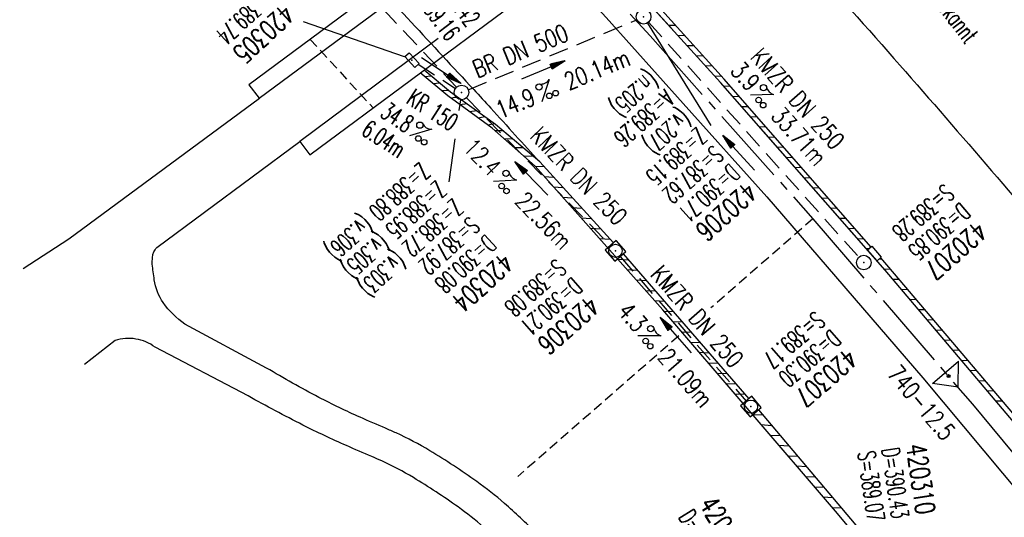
# Model space of a CAD drawing. Extents: x 450316 to 454644, y 428795 to 436505.
# Tile 252 of 256: x 450495 to 450595, y 436223 to 436274. Entities that reach past the tile are written whole.
import ezdxf
from ezdxf.enums import TextEntityAlignment as Align

# ---------------------------------------------------------------- set-up
doc = ezdxf.new("R2010")
doc.units = 0
doc.header["$LTSCALE"] = 2
doc.header["$MEASUREMENT"] = 0
for name, pattern in [('ACHSE', [5.5, 4, -0.5, 0.5, -0.5]), ('GESTRICH-X2', [1.5, 1, -0.5]), ('GESTRICHELT', [0.75, 0.5, -0.25])]:
    doc.linetypes.add(name, pattern=pattern)
doc.layers.get('0').update_dxf_attribs({"linetype": 'CONTINUOUS'})
for name, color, linetype in [('ACHSETOP', 1, 'ACHSE'), ('BAUWO', 1, 'CONTINUOUS'), ('BAUWU', 1, 'GESTRICHELT'), ('FBR', 8, 'CONTINUOUS'), ('HEKTOM', 1, 'GESTRICHELT'), ('KANAL', 7, 'GESTRICH-X2'), ('Netzknoten_PKT', 7, 'CONTINUOUS'), ('Netzknoten_PKT-NR', 7, 'CONTINUOUS'), ('Netzknoten_SIGNATUR', 7, 'CONTINUOUS'), ('PFEIL', 7, 'CONTINUOUS'), ('RINNE', 8, 'CONTINUOUS'), ('SCHACHTNR', 6, 'CONTINUOUS'), ('SCHSYMBOL', 7, 'CONTINUOUS'), ('TEXTO', 4, 'CONTINUOUS'), ('TEXTU', 4, 'CONTINUOUS')]:
    doc.layers.add(name, color=color, linetype=linetype)
doc.styles.add('ROMANS', font='romans.shx', dxfattribs={"width": 0.8})

# ---------------------------------------------------------------- blocks, each defined once
blk = doc.blocks.new('20')
blk.add_lwpolyline([(-0.75, -0.75), (0.75, -0.75), (0.75, 0.75), (-0.75, 0.75)], close=True)
blk.add_circle((0, 0), 0.676)
blk.add_point((0, 0))
blk = doc.blocks.new('PROM')
blk.add_line((1.57, 1.82), (0.02, 0.02))
for centre, radius in [((0.32, 1.51), 0.317), ((0.94, 0.29), 0.283), ((1.64, 0.29), 0.283)]:
    blk.add_circle(centre, radius)
blk.add_arc((0.99, 2.68), 1.03, 239.1414, 303.3549)
blk = doc.blocks.new('PFEIL2')
at = {"color": 0}
for p, q in [((0.88, 0), (-2.4, -0.01)), ((0.88, -0.27), (0.88, 0.28)), ((0.88, 0.28), (2.43, 0.01)), ((0.91, 0.27), (0.88, 0.26)), ((0.97, 0.26), (0.88, 0.25)), ((1.02, 0.25), (0.88, 0.23)), ((1.07, 0.24), (0.88, 0.21)), ((1.13, 0.23), (0.88, 0.19)), ((1.18, 0.22), (0.88, 0.17)), ((1.24, 0.21), (0.88, 0.15)), ((1.29, 0.21), (0.88, 0.14)), ((1.34, 0.2), (0.88, 0.12)), ((1.4, 0.19), (0.88, 0.1)), ((1.45, 0.18), (0.88, 0.08)), ((1.51, 0.17), (0.88, 0.06)), ((1.56, 0.16), (0.88, 0.04)), ((1.61, 0.15), (0.88, 0.02)), ((1.67, 0.14), (0.88, 0.01)), ((1.72, 0.13), (0.88, -0.01)), ((1.78, 0.12), (0.88, -0.03)), ((1.83, 0.11), (0.88, -0.05)), ((1.88, 0.1), (0.88, -0.07)), ((1.94, 0.09), (0.88, -0.09)), ((2.05, 0.08), (0.88, -0.12)), ((1.99, 0.08), (0.88, -0.11)), ((2.1, 0.07), (0.88, -0.14)), ((2.15, 0.06), (0.88, -0.16)), ((2.21, 0.05), (0.88, -0.18)), ((2.26, 0.04), (0.88, -0.2)), ((2.32, 0.03), (0.88, -0.22)), ((2.37, 0.02), (0.88, -0.23)), ((2.42, 0.01), (0.88, -0.25)), ((2.43, 0.01), (0.88, -0.27))]:
    blk.add_line(p, q, dxfattribs=at)
blk = doc.blocks.new('GST')
at = {"color": 0}
blk.add_circle((0, 0), 0.75, dxfattribs=at)
blk.add_point((0, 0), dxfattribs=at)
blk = doc.blocks.new('10')
blk.add_blockref('GST', (0, 0))
blk = doc.blocks.new('30')
at = {"color": 0}
for p, q in [((-0.75, -0.29), (-0.75, 0.29)), ((-0.75, 0.29), (0.75, 0.29)), ((0.75, 0.29), (0.75, -0.29)), ((0.75, -0.29), (-0.75, -0.29))]:
    blk.add_line(p, q, dxfattribs=at)
blk.add_point((0, 0), dxfattribs=at)
blk = doc.blocks.new('PKT')
at = {"color": 0}
blk.add_circle((0, 0), 0.15, dxfattribs=at)
blk.add_point((0, 0), dxfattribs=at)
blk = doc.blocks.new('Station_Netzknoten')
at = {"layer": 'Netzknoten_SIGNATUR'}
for p, q in [((-1.75, 0.5), (1.75, 0.5)), ((0, -1.5), (-1.75, 0.5)), ((0, -1.5), (1.75, 0.5))]:
    blk.add_line(p, q, dxfattribs=at)
blk.add_point((0, 0), dxfattribs=at)

msp = doc.modelspace()

# ---------------------------------------------------------------- linework, layer by layer
at = {"layer": 'ACHSETOP'}
msp.add_lwpolyline([(450489.61, 436344.23), (450507.43, 436326.7), (450524.96, 436308.87), (450542.18, 436290.76), (450559.1, 436272.35), (450575.71, 436253.67), (450592.01, 436234.71), (450607.98, 436215.48), (450623.64, 436195.98), (450638.96, 436176.23), (450653.95, 436156.22), (450668.6, 436135.97), (450682.91, 436115.47), (450696.88, 436094.74), (450710.5, 436073.77), (450723.77, 436052.58)], dxfattribs=at)
at = {"layer": 'BAUWO'}
msp.add_line((450537.46, 436272.08), (450523.32, 436261.57), dxfattribs=at)
for points in [[(450523.32, 436261.57), (450524.34, 436260.19), (450576.24, 436298.71), (450575.2, 436300.13)], [(450539, 436282.85), (450518.14, 436267.35), (450519.18, 436265.97), (450533.78, 436276.8)]]:
    msp.add_lwpolyline(points, dxfattribs=at)
at = {"layer": 'BAUWU'}
msp.add_line((450524.39, 436271.99), (450530.81, 436264.99), dxfattribs=at)
at = {"layer": 'FBR', "flags": 128}
for points in [[(450921.44, 435685.61, 0.000354), (450927.66, 435671.71, 0.000659), (450931.02, 435664.25, 0), (450939.29, 435645.95, 0.000057), (450939.32, 435645.87, 0.000131), (450945.2, 435632.87, -0.000196), (450949.14, 435624.17, -0.000729), (450953.95, 435613.48, 0.000628)], [(451603.01, 434662.96, 0.000001), (451617.47, 434646.37, 0.000004)], [(450556.64, 436201.27, 0.019453), (450554.07, 436206.84, 0.034963), (450552.3, 436209.77, 0.008946), (450546.8, 436217.34, 0.031862), (450545.08, 436219.33, 0.019619), (450542.09, 436222.16, 0.024422), (450539.49, 436224.22, 0.019295), (450534.92, 436227.22, 0.028958), (450531.7, 436228.92, 0.005724), (450530.68, 436229.37, -0.002243), (450528.09, 436230.49, -0.013668), (450523.64, 436232.59, -0.010589), (450518.05, 436235.56), (450508.56, 436240.54, 0.05909), (450507.62, 436241.08, 0.05909), (450506.58, 436241.38, 0.058312), (450505.52, 436241.43, 0.058312), (450504.47, 436241.24), (450501.33, 436238.78)]]:
    msp.add_lwpolyline(points, format="xyb", dxfattribs=at)
at = {"layer": 'FBR'}
for points in [[(450896.69, 435740.27, -0.000001), (450904.62, 435722.85, -0.000722)], [(450492.71, 436317.22, -0.002075), (450499.64, 436310.32, -0.002223), (450507.42, 436302.44, -0.002108), (450515.55, 436294.06, -0.001278), (450523.01, 436286.26, -0.001974), (450527.82, 436281.18, -0.00136), (450528.32, 436280.63, -0.000054), (450541.09, 436266.86, -0.002072), (450542.83, 436264.96, -0.00072), (450547.82, 436259.47)], [(450570.94, 436284.67, -0.000704), (450573.92, 436281.37, -0.002691), (450583.99, 436270.04, -0.002849), (450593.38, 436259.24, -0.00184), (450602.47, 436248.59, -0.002021), (450610.66, 436238.84, -0.001567), (450619.49, 436228.18, -0.001906), (450626.68, 436219.36, -0.001946), (450633.74, 436210.58, -0.002147), (450640.07, 436202.56, -0.002157), (450646.7, 436194.02, -0.001946), (450653.97, 436184.49, -0.001701), (450660.09, 436176.35, -0.00149), (450667.01, 436167.01, -0.00244), (450675.21, 436155.78, -0.002095), (450684.63, 436142.61, -0.002234)], [(450559.5, 436202.73, 0.019227), (450556.84, 436208.48, 0.034813), (450555.04, 436211.48, 0.009096), (450549.29, 436219.39, 0.031502), (450547.45, 436221.54, 0.019978), (450544.22, 436224.59, 0.024708), (450541.39, 436226.82, 0.019009), (450536.6, 436229.97, 0.02811), (450533.18, 436231.78, 0.007026), (450532.09, 436232.26, -0.002926), (450529.48, 436233.39, -0.017433), (450525.27, 436235.42, -0.013309), (450519.94, 436238.41), (450511.59, 436242.91, -0.09188), (450509.38, 436245.1, -0.115245), (450508.47, 436247.42, -0.008785), (450508.26, 436249.04, -0.046791), (450508.26, 436249.35, -0.009543), (450508.29, 436249.65, -0.010343), (450508.32, 436249.92, -0.074719), (450508.43, 436250.27, -0.052231), (450508.72, 436250.73), (450523.32, 436261.57)]]:
    msp.add_lwpolyline(points, format="xyb", dxfattribs=at)
for points in [[(450561.4, 436272.98), (450557.84, 436276.91), (450543.13, 436292.86), (450533.08, 436303.41), (450514.45, 436322.6), (450495.52, 436341.37), (450477.36, 436358.81), (450457.65, 436377.02), (450441.29, 436391.7), (450423.07, 436407.54), (450403.56, 436424.02), (450385.6, 436438.68), (450365.4, 436454.6), (450345.72, 436469.81), (450332.6, 436479.93)], [(450329.11, 436477.33), (450340.84, 436468.28), (450362.48, 436451.55), (450381.57, 436436.47), (450401.18, 436420.51), (450419.91, 436404.73), (450438.4, 436388.69), (450457.55, 436371.49), (450475.76, 436354.51), (450493.28, 436337.64), (450509.93, 436321.14), (450526.63, 436304.07), (450541.06, 436288.89), (450554.61, 436274.23), (450562.48, 436265.45)], [(450562.48, 436265.45), (450571.02, 436255.92), (450586.93, 436237.43), (450601.3, 436220.22), (450611.33, 436208), (450626.24, 436189.21), (450642.14, 436168.51), (450657.3, 436147.96), (450671.64, 436127.87), (450685.42, 436107.98), (450699.57, 436086.76), (450713.39, 436065.18), (450725.75, 436045.19)], [(450728.82, 436048.27), (450715.51, 436069.71), (450702.01, 436090.66), (450687.69, 436112.04), (450673.04, 436133.24), (450656.87, 436155.67), (450642.26, 436175.29), (450625.67, 436196.72), (450614.63, 436210.57), (450599.58, 436228.95), (450583.1, 436248.4), (450570.69, 436262.55)]]:
    msp.add_lwpolyline(points, dxfattribs=at)
at = {"layer": 'FBR', "flags": 128}
msp.add_lwpolyline([(450495.08, 436248.59), (450499.75, 436251.61), (450519.2, 436265.97)], dxfattribs=at)
at = {"layer": 'HEKTOM'}
for p, q in [((450575.72, 436253.66), (450565.29, 436244.55)), ((450562.03, 436241.7), (450545.59, 436227.34))]:
    msp.add_line(p, q, dxfattribs=at)
at = {"layer": 'KANAL'}
for p, q in [((450507.19, 436301.31), (450539.31, 436267.12)), ((450540.53, 436266.84), (450557.75, 436274)), ((450558.94, 436273.75), (450580.41, 436249.75)), ((450535.41, 436269.47), (450539.22, 436266.97)), ((450540.34, 436266.03), (450555.03, 436250.94)), ((450556.03, 436249.81), (450568.91, 436235.03))]:
    msp.add_line(p, q, dxfattribs=at)
at = {"layer": 'RINNE'}
for p, q in [((450560.96, 436273.46), (450561.66, 436273.43)), ((450561.9, 436272.42), (450562.6, 436272.39)), ((450562.84, 436271.38), (450563.54, 436271.35)), ((450563.78, 436270.34), (450564.48, 436270.32)), ((450538.43, 436266.21), (450535.61, 436268.56)), ((450538.43, 436266.21), (450535.61, 436268.56)), ((450538.73, 436266.61), (450536.02, 436268.86)), ((450538.73, 436266.61), (450536.02, 436268.86)), ((450564.72, 436269.31), (450565.42, 436269.28)), ((450536.79, 436268.22), (450536.07, 436268.18)), ((450536.79, 436268.22), (450536.07, 436268.18)), ((450537.63, 436267.52), (450536.94, 436267.45)), ((450537.63, 436267.52), (450536.94, 436267.45)), ((450565.66, 436268.27), (450566.36, 436268.24)), ((450538.52, 436266.78), (450537.78, 436266.75)), ((450538.52, 436266.78), (450537.78, 436266.75)), ((450566.59, 436267.23), (450567.28, 436267.2)), ((450539.45, 436266.09), (450538.76, 436265.97)), ((450539.45, 436266.09), (450538.76, 436265.97)), ((450567.5, 436266.19), (450568.19, 436266.16)), ((450540.41, 436265.39), (450539.68, 436265.31)), ((450540.41, 436265.39), (450539.68, 436265.31)), ((450541.4, 436264.68), (450540.67, 436264.58)), ((450541.4, 436264.68), (450540.67, 436264.58)), ((450568.41, 436265.15), (450569.1, 436265.12)), ((450542.22, 436264.08), (450541.55, 436263.95)), ((450542.22, 436264.08), (450541.55, 436263.95)), ((450569.32, 436264.11), (450570.01, 436264.09)), ((450543.23, 436263.35), (450542.52, 436263.24)), ((450543.23, 436263.35), (450542.52, 436263.24)), ((450544.06, 436262.65), (450543.28, 436262.64)), ((450544.06, 436262.65), (450543.28, 436262.64)), ((450570.23, 436263.08), (450570.92, 436263.05)), ((450545.03, 436261.84), (450544.22, 436261.81)), ((450545.03, 436261.84), (450544.22, 436261.81)), ((450571.14, 436262.04), (450571.83, 436262.01)), ((450546.14, 436260.9), (450545.26, 436260.9)), ((450546.14, 436260.9), (450545.26, 436260.9)), ((450572.05, 436261), (450572.74, 436260.97)), ((450547.17, 436260.03), (450546.22, 436260.05)), ((450547.17, 436260.03), (450546.22, 436260.05)), ((450572.96, 436259.96), (450573.65, 436259.94)), ((450547.35, 436259.04), (450548.26, 436258.99)), ((450547.35, 436259.04), (450548.26, 436258.99)), ((450573.87, 436258.93), (450574.56, 436258.9)), ((450548.29, 436257.99), (450549.23, 436257.93)), ((450548.29, 436257.99), (450549.23, 436257.93)), ((450574.78, 436257.89), (450575.47, 436257.86)), ((450549.23, 436256.93), (450550.19, 436256.87)), ((450549.23, 436256.93), (450550.19, 436256.87)), ((450575.69, 436256.85), (450576.38, 436256.82)), ((450550.16, 436255.87), (450551.16, 436255.81)), ((450550.16, 436255.87), (450551.16, 436255.81)), ((450576.6, 436255.81), (450577.29, 436255.78)), ((450551.1, 436254.81), (450552.12, 436254.75)), ((450551.1, 436254.81), (450552.12, 436254.75)), ((450577.51, 436254.77), (450578.2, 436254.75)), ((450552.04, 436253.76), (450553.09, 436253.69)), ((450552.04, 436253.76), (450553.09, 436253.69)), ((450578.42, 436253.74), (450579.11, 436253.71)), ((450552.98, 436252.7), (450554.05, 436252.63)), ((450552.98, 436252.7), (450554.05, 436252.63)), ((450579.33, 436252.7), (450580.02, 436252.67)), ((450553.92, 436251.64), (450555.02, 436251.58)), ((450553.92, 436251.64), (450555.02, 436251.58)), ((450580.24, 436251.66), (450580.93, 436251.63)), ((450581.15, 436250.62), (450581.42, 436250.61)), ((450555.8, 436249.53), (450556.85, 436249.46)), ((450555.8, 436249.53), (450556.85, 436249.46)), ((450582.5, 436249.57), (450582.74, 436249.56)), ((450556.74, 436248.47), (450557.77, 436248.41)), ((450556.74, 436248.47), (450557.77, 436248.41)), ((450582.97, 436248.55), (450583.65, 436248.52)), ((450557.68, 436247.41), (450558.69, 436247.35)), ((450557.68, 436247.41), (450558.69, 436247.35)), ((450583.85, 436247.51), (450584.53, 436247.48)), ((450584.73, 436246.48), (450585.41, 436246.45)), ((450558.61, 436246.35), (450559.61, 436246.29)), ((450558.61, 436246.35), (450559.61, 436246.29)), ((450585.61, 436245.44), (450586.28, 436245.41)), ((450559.55, 436245.3), (450560.53, 436245.24)), ((450559.55, 436245.3), (450560.53, 436245.24)), ((450586.48, 436244.4), (450587.16, 436244.38)), ((450560.49, 436244.24), (450561.44, 436244.18)), ((450560.49, 436244.24), (450561.44, 436244.18)), ((450561.39, 436243.18), (450562.36, 436243.12)), ((450561.39, 436243.18), (450562.36, 436243.12)), ((450587.36, 436243.37), (450588.04, 436243.34)), ((450562.3, 436242.13), (450563.28, 436242.07)), ((450562.3, 436242.13), (450563.28, 436242.07)), ((450588.24, 436242.33), (450588.92, 436242.3)), ((450563.2, 436241.07), (450564.2, 436241.01)), ((450563.2, 436241.07), (450564.2, 436241.01)), ((450589.12, 436241.29), (450589.8, 436241.27)), ((450564.11, 436240.02), (450565.12, 436239.96)), ((450564.11, 436240.02), (450565.12, 436239.96)), ((450590, 436240.26), (450590.68, 436240.23)), ((450565.01, 436238.96), (450566.03, 436238.9)), ((450565.01, 436238.96), (450566.03, 436238.9)), ((450590.88, 436239.22), (450591.56, 436239.19)), ((450565.92, 436237.9), (450566.95, 436237.84)), ((450565.92, 436237.9), (450566.95, 436237.84)), ((450591.76, 436238.18), (450592.43, 436238.16)), ((450566.82, 436236.85), (450567.87, 436236.79)), ((450566.82, 436236.85), (450567.87, 436236.79)), ((450592.63, 436237.15), (450593.31, 436237.12)), ((450567.72, 436235.79), (450568.79, 436235.73)), ((450567.72, 436235.79), (450568.79, 436235.73)), ((450593.51, 436236.11), (450594.19, 436236.08)), ((450594.39, 436235.07), (450595.07, 436235.05)), ((450569.63, 436233.68), (450570.6, 436233.62)), ((450569.63, 436233.68), (450570.6, 436233.62)), ((450570.44, 436232.63), (450571.49, 436232.56)), ((450570.44, 436232.63), (450571.49, 436232.56)), ((450571.34, 436231.57), (450572.38, 436231.51)), ((450571.34, 436231.57), (450572.38, 436231.51)), ((450572.25, 436230.52), (450573.27, 436230.46)), ((450572.25, 436230.52), (450573.27, 436230.46)), ((450573.15, 436229.46), (450574.16, 436229.4)), ((450573.15, 436229.46), (450574.16, 436229.4)), ((450574.06, 436228.41), (450575.05, 436228.35)), ((450574.06, 436228.41), (450575.05, 436228.35)), ((450574.96, 436227.35), (450575.94, 436227.29)), ((450574.96, 436227.35), (450575.94, 436227.29)), ((450575.87, 436226.29), (450576.83, 436226.24)), ((450575.87, 436226.29), (450576.83, 436226.24)), ((450576.77, 436225.24), (450577.72, 436225.18)), ((450576.77, 436225.24), (450577.72, 436225.18)), ((450577.67, 436224.18), (450578.61, 436224.13)), ((450577.67, 436224.18), (450578.61, 436224.13))]:
    msp.add_line(p, q, dxfattribs=at)
for points in [[(450673.04, 436133.24), (450656.87, 436155.67), (450642.26, 436175.29), (450625.67, 436196.72), (450614.63, 436210.57), (450599.58, 436228.95), (450583.1, 436248.4), (450566.27, 436267.6), (450557.84, 436276.91), (450543.13, 436292.86)], [(450581.64, 436250.81), (450566.64, 436267.93), (450560.28, 436274.96)], [(450547.82, 436259.47), (450543.3, 436263.3), (450538.73, 436266.61)], [(450547.82, 436259.47), (450543.3, 436263.3), (450538.73, 436266.61)], [(450547.35, 436259.04), (450542.98, 436262.91), (450538.43, 436266.21)], [(450547.82, 436259.47), (450555.35, 436251.21)], [(450547.82, 436259.47), (450555.35, 436251.21)], [(450595.24, 436200.95), (450594.86, 436203.5), (450587.67, 436212.2), (450578.02, 436223.78), (450560.39, 436244.36), (450547.35, 436259.04)], [(450556.33, 436250.07), (450569.18, 436235.28)], [(450556.33, 436250.07), (450569.18, 436235.28)], [(450605.51, 436222.5), (450599.97, 436229.27), (450583.48, 436248.72), (450582.64, 436249.68)], [(450570.16, 436234.14), (450583.6, 436218.22)], [(450570.16, 436234.14), (450583.6, 436218.22)]]:
    msp.add_lwpolyline(points, dxfattribs=at)
at = {"layer": 'SCHACHTNR'}
for p, q in [((450534.03, 436270.22), (450523.69, 436273.79)), ((450558.82, 436273.66), (450565.28, 436263.21)), ((450539.73, 436265.83), (450539.58, 436264.72)), ((450539.17, 436261.84), (450538.56, 436257.43))]:
    msp.add_line(p, q, dxfattribs=at)
at = {"layer": 'SCHSYMBOL'}
msp.add_lwpolyline([(450582.26, 436249.35), (450581.28, 436250.49), (450581.72, 436250.87), (450582.7, 436249.74)], close=True, dxfattribs=at)

# ---------------------------------------------------------------- block references
at = {"layer": 'Netzknoten_PKT'}
msp.add_blockref('PKT', (450589.57, 436237.59), dxfattribs=at)
at = {"layer": 'Netzknoten_SIGNATUR', "rotation": 40.27554830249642}
msp.add_blockref('Station_Netzknoten', (450589.57, 436237.59), dxfattribs=at)
at = {"layer": 'PFEIL'}
for p, rotation in [((450537.75, 436268.79), 326.8044000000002), ((450548.19, 436268.86), 22.5866), ((450568.13, 436260.4), 131.8424), ((450546.98, 436257.78), 134.1649), ((450561.72, 436241.77), 130.9976)]:
    msp.add_blockref('PFEIL2', p, dxfattribs=dict(at, rotation=rotation))
at = {"layer": 'SCHSYMBOL'}
for name, p, rotation in [('GST', (450558.43, 436274.3), 132.1884), ('30', (450534.78, 436269.88), 312.6781), ('10', (450539.84, 436266.57), 312.4507), ('20', (450555.55, 436250.39), 311.5757), ('GST', (450580.91, 436249.19), 130.8962999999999), ('20', (450569.39, 436234.47), 310.7573)]:
    msp.add_blockref(name, p, dxfattribs=dict(at, rotation=rotation))
at = {"layer": 'TEXTU'}
for p, rotation in [((450548.04, 436265.6), 22.5866), ((450569.33, 436266.3), 311.8424), ((450534.49, 436262.14), 326.8044000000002), ((450543.08, 436257.48), 314.1649), ((450557.81, 436241.69), 310.9976)]:
    msp.add_blockref('PROM', p, dxfattribs=dict(at, rotation=rotation))

# ---------------------------------------------------------------- texts
at = {"layer": 'Netzknoten_PKT-NR', "style": 'ROMANS', "width": 0.75}
msp.add_text('740-12.5', height=1.8, rotation=310.0731, dxfattribs=at).set_placement((450589.01, 436230.85), align=Align.RIGHT)
at = {"layer": 'SCHACHTNR', "style": 'ROMANS'}
for s, height, rotation, width, p in [('Lage unbekannt', 1.8, 307.7852, 0.6, (450584.22, 436280.59)), ('D=390.42', 1.8, 306.6889, 0.6, (450536.06, 436278.96)), ('S=389.16', 1.8, 306.6889, 0.6, (450534.04, 436277.48)), ('D=389.74', 1.8, 222.6781, 0.6, (450519.95, 436277.56)), ('420305', 2, 222.6781, 0.7, (450521.63, 436275.72)), ('(n.205)', 1.8, 222.1884, 0.6, (450558.89, 436268.89)), ('A=389.26', 1.8, 222.1884, 0.6, (450560.52, 436266.98)), ('(v.207)', 1.8, 222.1884, 0.6, (450562.2, 436264.98)), ('Z=389.15', 1.8, 222.1884, 0.6, (450563.86, 436263.11)), ('S=387.62', 1.8, 222.1884, 0.6, (450565.53, 436261.25)), ('Z=388.80 (v.306)', 1.8, 222.4507, 0.6, (450535.58, 436259.52)), ('D=390.71', 1.8, 222.1884, 0.6, (450567.23, 436259.39)), ('Z=388.95 (v.305)', 1.8, 222.4507, 0.6, (450537.26, 436257.67)), ('420206', 2, 222.1884, 0.7, (450568.89, 436257.55)), ('S=389.28', 1.8, 220.8963, 0.6, (450589.13, 436257.31)), ('Z=388.72 (v.303)', 1.8, 222.4507, 0.6, (450538.95, 436255.83)), ('D=390.85', 1.8, 220.8963, 0.6, (450590.78, 436255.41)), ('S=387.92', 1.8, 222.4507, 0.6, (450540.64, 436253.98)), ('420207', 2, 220.8963, 0.7, (450592.41, 436253.53)), ('D=390.08', 1.8, 222.4507, 0.6, (450542.33, 436252.14)), ('420304', 2, 222.4507, 0.7, (450544.01, 436250.3)), ('S=389.08', 1.8, 221.5757, 0.6, (450549.49, 436249.66)), ('D=390.21', 1.8, 221.5757, 0.6, (450551.15, 436247.78)), ('420306', 2, 221.5757, 0.7, (450552.81, 436245.91)), ('S=389.17', 1.8, 220.7573, 0.6, (450575.94, 436244.31)), ('D=390.30', 1.8, 220.7573, 0.6, (450577.56, 436242.44)), ('420307', 2, 220.7573, 0.7, (450579.19, 436240.53)), ('420310', 2, 278.1296, 0.7, (450585.24, 436230.5)), ('S=389.07', 1.8, 278.1296, 0.6, (450580.27, 436229.79)), ('D=390.43', 1.8, 278.1296, 0.6, (450582.73, 436230.14)), ('420309', 2, 301.8196, 0.7, (450564.03, 436224.49)), ('D=390.96', 1.8, 301.8196, 0.6, (450561.92, 436223.19))]:
    msp.add_text(s, height=height, rotation=rotation, dxfattribs=dict(at, width=width)).set_placement(p)
at = {"layer": 'TEXTO', "style": 'ROMANS'}
for s, rotation, width, p in [('BR DN 500', 22.5866, 0.75, (450546.2, 436269.98)), ('KMZR DN 250', 311.8424, 0.75, (450573.48, 436265.34)), ('KR 150', 326.8044, 0.6, (450536.4, 436264.04)), ('KMZR DN 250', 314.1649, 0.75, (450551.16, 436257.42)), ('KMZR DN 250', 310.9976, 0.75, (450563.22, 436243.09))]:
    msp.add_text(s, height=1.8, rotation=rotation, dxfattribs=dict(at, width=width)).set_placement(p, align=Align.CENTER)
at = {"layer": 'TEXTU', "style": 'ROMANS'}
for s, rotation, width, p in [('20.14m', 22.5866, 0.75, (450550.81, 436266.76)), ('3.9', 311.8424, 0.75, (450567.18, 436268.7)), ('14.9', 22.5866, 0.75, (450543.81, 436263.85)), ('34.8', 326.8044, 0.6, (450531.43, 436264.15)), ('33.71m', 311.8424, 0.75, (450571.33, 436264.08)), ('6.04m', 326.8044, 0.6, (450529.5, 436262.33)), ('12.4', 314.1649, 0.75, (450539.91, 436260.78)), ('22.56m', 314.1649, 0.75, (450545.19, 436255.34)), ('4.3', 310.9976, 0.75, (450555.69, 436244.12)), ('21.09m', 310.9976, 0.75, (450559.78, 436239.44))]:
    msp.add_text(s, height=1.8, rotation=rotation, dxfattribs=dict(at, width=width)).set_placement(p)

doc.saveas('drawing.dxf')
